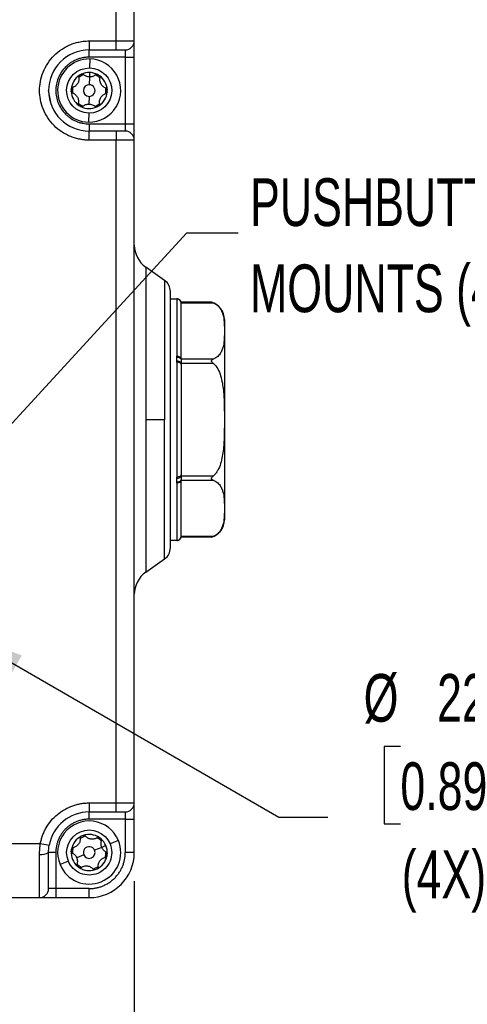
# Model space of a CAD drawing. Header units: millimetres. Extents: x 16 to 683, y 16 to 524.
# Tile 7 of 39: x 180 to 229, y 90 to 199. Entities that reach past the tile are written whole.
import ezdxf

# ---------------------------------------------------------------- set-up
doc = ezdxf.new("R2010")
doc.units = ezdxf.units.MM
doc.header["$LTSCALE"] = 2.5
doc.layers.add('DIMENSIONS', color=140, linetype='Continuous', lineweight=25)
doc.styles.add('SLDTEXTSTYLE0', font='TXT', dxfattribs={"width": 0.7})
doc.dimstyles.new('SLDDIMSTYLE1', dxfattribs={"dimtxt": 5.39502, "dimasz": 8.255, "dimexe": 0, "dimexo": 0.0625, "dimgap": 1.348755, "dimtad": 0, "dimtih": 1, "dimtoh": 1, "dimrnd": 1e-09, "dimzin": 4, "dimdsep": 46, "dimtxsty": 'SLDTEXTSTYLE0', "dimsah": 1, "dimcen": 0.09, "dimadec": 0, "dimazin": 1, "dimtfac": 1, "dimtofl": 0, "dimtmove": 0, "dimatfit": 3, "dimfxl": 0, "dimfrac": 2, "dimtolj": 1, "dimtzin": 12, "dimarcsym": 0})
doc.dimstyles.new('SLDDIMSTYLE4', dxfattribs={"dimtxt": 5.39502, "dimasz": 8.255, "dimexe": 0, "dimexo": 0.0625, "dimgap": 1.348755, "dimtad": 0, "dimtih": 1, "dimtoh": 1, "dimrnd": 1e-09, "dimzin": 12, "dimdsep": 46, "dimtxsty": 'SLDTEXTSTYLE0', "dimsah": 1, "dimcen": 0, "dimadec": 0, "dimazin": 3, "dimtfac": 1, "dimtofl": 0, "dimtmove": 0, "dimatfit": 3, "dimfxl": 0, "dimfrac": 2, "dimtolj": 1, "dimtzin": 12, "dimarcsym": 0})
doc.dimstyles.new('SLDDIMSTYLE7', dxfattribs={"dimtxt": 0.18, "dimasz": 8.255, "dimexe": 0, "dimexo": 0.0625, "dimgap": 0, "dimtad": 0, "dimtih": 1, "dimtoh": 1, "dimdec": 0, "dimrnd": 1e-09, "dimzin": 0, "dimdsep": 46, "dimtxsty": 'Standard', "dimsah": 1, "dimcen": 0.09, "dimadec": 0, "dimazin": 0, "dimtfac": 8.255, "dimtdec": 0, "dimtofl": 0, "dimtmove": 0, "dimatfit": 3, "dimfxl": 0, "dimfrac": 2, "dimtolj": 1, "dimtzin": 0, "dimarcsym": 0})

# ---------------------------------------------------------------- blocks, each defined once
blk = doc.blocks.new('_D_5')
at = {"layer": 'DIMENSIONS'}
for p, q in [((162.23, 120.08), (162.23, 69.73)), ((192.23, 103.37), (192.23, 69.73)), ((162.23, 77.67), (192.23, 77.67)), ((192.23, 77.67), (200.53, 77.67)), ((207.84, 77.67), (206.03, 77.67)), ((206.03, 77.67), (206.03, 69.1)), ((223.88, 77.67), (225.69, 77.67)), ((225.69, 77.67), (225.69, 69.1)), ((206.03, 69.1), (207.84, 69.1)), ((225.69, 69.1), (223.88, 69.1))]:
    blk.add_line(p, q, dxfattribs=at)
for points in [[(162.23, 77.67), (170.49, 76.4), (170.49, 78.94)], [(192.23, 77.67), (183.98, 78.94), (183.98, 76.4)]]:
    blk.add_solid(points, dxfattribs=at)
at = {"layer": 'DIMENSIONS', "char_height": 5.292, "attachment_point": 1, "style": 'SLDTEXTSTYLE0'}
for s, insert in [('30.0', (207.84, 85.7)), ('1.18', (207.84, 75.92))]:
    blk.add_mtext(s, dxfattribs=dict(at, insert=insert))
blk = doc.blocks.new('_D_6')
at = {"layer": 'DIMENSIONS'}
for p, q in [((171.98, 131.42), (208.25, 110.47)), ((221.73, 118.31), (219.92, 118.31)), ((219.92, 118.31), (219.92, 109.73)), ((237.76, 118.31), (239.57, 118.31)), ((239.57, 118.31), (239.57, 109.73)), ((208.25, 110.47), (213.69, 110.47)), ((219.92, 109.73), (221.73, 109.73)), ((239.57, 109.73), (237.76, 109.73))]:
    blk.add_line(p, q, dxfattribs=at)
blk.add_solid([(171.98, 131.42), (178.49, 126.19), (179.76, 128.39)], dxfattribs=at)
at = {"layer": 'DIMENSIONS', "char_height": 5.292, "attachment_point": 1, "style": 'SLDTEXTSTYLE0'}
for s, insert in [('%%c', (217.66, 126.34)), ('22.5', (225.8, 126.34)), ('0.89', (221.73, 116.55)), ('(4X)', (221.88, 106.77))]:
    blk.add_mtext(s, dxfattribs=dict(at, insert=insert))

msp = doc.modelspace()

# ---------------------------------------------------------------- linework, layer by layer
for p, q in [((190.232426, 196.541217), (190.232426, 201.253613)), ((192.232426, 196.541217), (192.232426, 201.253613)), ((187.232426, 196.541217), (190.232426, 196.541217)), ((187.232426, 196.541217), (187.232426, 195.541217)), ((190.232426, 195.541217), (190.232426, 196.541217)), ((190.232426, 196.541217), (192.232426, 196.541217)), ((187.232426, 195.541217), (190.232426, 195.541217)), ((187.232426, 194.741217), (187.232426, 195.541217)), ((191.232426, 195.541217), (191.232426, 194.741217)), ((191.232426, 194.741217), (187.232426, 194.741217)), ((187.295309, 194.540652), (187.277342, 193.540814)), ((191.232426, 194.741217), (192.232426, 194.741217)), ((191.232426, 194.741217), (191.232426, 187.341217)), ((192.232426, 187.341217), (192.232426, 194.741217)), ((187.259376, 192.540975), (187.244104, 191.691112)), ((187.268359, 193.040894), (187.259376, 192.540975)), ((182.978536, 189.750953), (182.732426, 191.041217)), ((187.220748, 190.391322), (187.205476, 189.541459)), ((187.18751, 188.541621), (187.169543, 187.541782)), ((187.232426, 187.341217), (187.232426, 186.541217)), ((187.232426, 187.341217), (191.232426, 187.341217)), ((191.232426, 187.341217), (191.232426, 186.541217)), ((191.232426, 187.341217), (192.232426, 187.341217)), ((190.232426, 186.541217), (187.232426, 186.541217)), ((187.232426, 185.541217), (187.232426, 186.541217)), ((190.232426, 186.541217), (190.232426, 185.541217)), ((190.232426, 185.541217), (187.232426, 185.541217)), ((190.232426, 112.041217), (190.232426, 185.541217)), ((192.232426, 185.541217), (190.232426, 185.541217)), ((192.232426, 112.041217), (192.232426, 185.541217)), ((193.511697, 171.446292), (193.511697, 154.541217)), ((195.592791, 169.989095), (193.511697, 171.446292)), ((195.592791, 169.989095), (195.592791, 154.541217)), ((196.232426, 167.941217), (196.949221, 167.941217)), ((196.932426, 167.935837), (196.932426, 161.567342)), ((200.78326, 167.569718), (197.432367, 167.569718)), ((197.432426, 167.502731), (200.972402, 167.502731)), ((196.932426, 160.909712), (196.932426, 148.172722)), ((197.432426, 161.23848), (197.432426, 161.305173)), ((200.972402, 161.23848), (197.432426, 161.23848)), ((197.432426, 160.672082), (197.432426, 160.805468)), ((197.432426, 160.805468), (200.972402, 160.805468)), ((193.511697, 154.541217), (193.511697, 137.636142)), ((195.592791, 154.541217), (193.511697, 154.541217)), ((195.592791, 139.09334), (195.592791, 154.541217)), ((196.932426, 147.515092), (196.932426, 141.146597)), ((197.432426, 148.276967), (197.432426, 148.410353)), ((200.972402, 148.276967), (197.432426, 148.276967)), ((197.432426, 147.777261), (197.432426, 147.843954)), ((197.432426, 147.843954), (200.972402, 147.843954)), ((196.949221, 141.141217), (196.232426, 141.141217)), ((200.972402, 141.579704), (197.432426, 141.579704)), ((200.78326, 141.512716), (197.432426, 141.512716)), ((193.511697, 137.636142), (195.592791, 139.09334)), ((187.232426, 112.041217), (190.232426, 112.041217)), ((187.232426, 112.041217), (187.232426, 111.041217)), ((190.232426, 111.041217), (190.232426, 112.041217)), ((190.232426, 112.041217), (192.232426, 112.041217)), ((187.232426, 111.041217), (190.232426, 111.041217)), ((187.232426, 110.241217), (187.232426, 111.041217)), ((191.232426, 111.041217), (191.232426, 110.241217)), ((191.232426, 110.241217), (187.232426, 110.241217)), ((191.232426, 110.241217), (192.232426, 110.241217)), ((191.232426, 110.241217), (191.232426, 106.541217)), ((192.232426, 106.541217), (192.232426, 110.241217)), ((107.640753, 107.541217), (181.824099, 107.541217)), ((181.824099, 107.541217), (182.807431, 107.359399)), ((188.618018, 107.115791), (187.832849, 106.790199)), ((189.079882, 107.307315), (188.618018, 107.115791)), ((190.465474, 107.881889), (189.541746, 107.49884)), ((181.732426, 101.541217), (181.732426, 106.341217)), ((183.532426, 106.541217), (182.732426, 106.541217)), ((183.532426, 106.541217), (183.532426, 102.541217)), ((186.632003, 106.292235), (185.846834, 105.966644)), ((192.232426, 106.541217), (191.232426, 106.541217)), ((184.923106, 105.583595), (183.999378, 105.200546)), ((183.532426, 102.541217), (182.732426, 102.541217)), ((183.532426, 102.541217), (183.532426, 101.541217)), ((187.232426, 102.541217), (183.532426, 102.541217)), ((187.232426, 101.541217), (187.232426, 102.541217)), ((107.732426, 101.541217), (181.732426, 101.541217)), ((183.532426, 101.541217), (187.232426, 101.541217))]:
    msp.add_line(p, q)
at = {"flags": 128}
for points in [[(197.432426, 161.305173), (197.422819, 161.35632), (197.394366, 161.405501), (197.348161, 161.450827), (197.28598, 161.490555), (197.210211, 161.523159), (197.123768, 161.547386), (197.029971, 161.562305), (196.932426, 161.567342)], [(197.432426, 160.672082), (197.422819, 160.718441), (197.394366, 160.763019), (197.348161, 160.804102), (197.28598, 160.840112), (197.210211, 160.869664), (197.123768, 160.891624), (197.029971, 160.905146), (196.932426, 160.909712)], [(197.432426, 148.410353), (197.422819, 148.363993), (197.394366, 148.319415), (197.348161, 148.278332), (197.28598, 148.242323), (197.210211, 148.21277), (197.123768, 148.190811), (197.029971, 148.177288), (196.932426, 148.172722)], [(197.432426, 147.777261), (197.422819, 147.726115), (197.394366, 147.676934), (197.348161, 147.631608), (197.28598, 147.59188), (197.210211, 147.559276), (197.123768, 147.535049), (197.029971, 147.52013), (196.932426, 147.515092)]]:
    msp.add_lwpolyline(points, dxfattribs=at)
for centre, radius, start, end in [((191.232426, 196.541217), 1, 270, 0), ((187.232426, 191.041217), 4.5, 90, 270), ((187.232426, 191.041217), 3.5, 88.97053824, 268.97053824), ((187.232426, 191.041217), 3.5, 268.97053824, 88.97053824), ((187.232426, 191.041217), 2, 122.40769761, 175.53337887), ((187.232426, 191.041217), 1.85, 109.32354513, 128.61753135), ((187.232426, 191.041217), 2, 115.53337887, 122.40769761), ((187.232426, 191.041217), 2, 88.97053824, 115.53337887), ((187.232426, 191.041217), 2, 62.40769761, 88.97053824), ((187.232426, 191.041217), 1.85, 49.32354513, 68.61753135), ((187.232426, 191.041217), 2, 55.53337887, 62.40769761), ((187.232426, 191.041217), 2, 2.40769761, 55.53337887), ((187.232426, 191.041217), 2, 175.53337887, 182.40769761), ((187.232426, 191.041217), 1.85, 169.32354513, 188.61753135), ((187.232426, 191.041217), 0.65, 88.97053824, 268.97053824), ((187.232426, 191.041217), 0.65, 268.97053824, 88.97053824), ((187.232426, 191.041217), 1.85, 349.32354513, 8.61753135), ((187.232426, 191.041217), 2, 355.53337887, 2.40769761), ((187.232426, 191.041217), 2, 182.40769761, 235.53337887), ((187.232426, 191.041217), 2, 302.40769761, 355.53337887), ((187.232426, 191.041217), 1.85, 229.32354513, 248.61753135), ((187.232426, 191.041217), 2, 235.53337887, 242.40769761), ((187.232426, 191.041217), 2, 242.40769761, 295.53337887), ((187.232426, 191.041217), 1.85, 289.32354513, 308.61753135), ((187.232426, 191.041217), 2, 295.53337887, 302.40769761), ((191.232426, 185.541217), 1, 0, 90), ((195.232426, 173.903749), 3, 180, 235), ((194.732426, 168.760367), 1.5, 0, 55), ((196.932526, 167.435937), 0.4999, 0.01150685, 90.01150223), ((196.936583, 167.43953), 0.499854, 7.26387742, 89.86123002), ((200.232426, 165.647068), 2, 0, 74.01313607), ((197.045143, 160.978264), 0.466584, 33.89717916, 103.30139447), ((196.980534, 160.510107), 0.539856, 33.1690001, 94.54085965), ((196.980534, 148.572327), 0.539856, 265.45914035, 326.8309999), ((197.045143, 148.10417), 0.466584, 256.69860553, 326.10282084), ((200.232426, 143.435366), 2, 285.98686393, 0), ((196.932526, 141.646497), 0.4999, 269.98849777, 359.98849315), ((196.936583, 141.642905), 0.499854, 270.13876998, 352.73612258), ((194.732426, 140.322068), 1.5, 305, 0), ((195.232426, 135.178686), 3, 125, 180), ((191.232426, 112.041217), 1, 270, 0), ((187.232426, 106.541217), 4.5, 90, 169.5243183), ((187.232426, 106.541217), 3.5, 22.52267359, 202.52267359), ((187.232426, 106.541217), 2, 115.95983296, 169.08551421), ((187.232426, 106.541217), 1.85, 102.87568048, 122.16966669), ((187.232426, 106.541217), 2, 109.08551421, 115.95983296), ((187.232426, 106.541217), 2, 55.95983296, 109.08551421), ((187.232426, 106.541217), 1.85, 42.87568048, 62.16966669), ((187.232426, 106.541217), 2, 49.08551421, 55.95983296), ((187.232426, 106.541217), 3.5, 202.52267359, 22.52267359), ((187.232426, 106.541217), 1.85, 162.87568048, 182.16966669), ((187.232426, 106.541217), 0.65, 22.52267359, 202.52267359), ((187.232426, 106.541217), 2, 22.52267359, 49.08551421), ((187.232426, 106.541217), 2, 355.95983296, 22.52267359), ((181.972426, 107.741217), 1.420422, 260.27242145, 302.3474435), ((187.232426, 106.541217), 2, 175.95983296, 229.08551421), ((187.232426, 106.541217), 2, 169.08551421, 175.95983296), ((187.232426, 106.541217), 0.65, 202.52267359, 22.52267359), ((187.232426, 106.541217), 5, 270, 0), ((187.232426, 106.541217), 2, 295.95983296, 349.08551421), ((187.232426, 106.541217), 1.85, 342.87568048, 2.16966669), ((187.232426, 106.541217), 2, 349.08551421, 355.95983296), ((187.232426, 106.541217), 1.85, 222.87568048, 242.16966669), ((187.232426, 106.541217), 2, 229.08551421, 235.95983296), ((187.232426, 106.541217), 2, 235.95983296, 289.08551421), ((187.232426, 106.541217), 1.85, 282.87568048, 302.16966669), ((187.232426, 106.541217), 2, 289.08551421, 295.95983296), ((181.732426, 102.541217), 1, 270, 0)]:
    msp.add_arc(centre, radius, start, end)
for points, knots in [([(187.232426, 185.541217), (187.165271, 185.541922), (187.03108, 185.543331), (186.830154, 185.554767), (186.629861, 185.573033), (186.430197, 185.598798), (186.122448, 185.649935), (185.710268, 185.746944), (185.197908, 185.921733), (184.69812, 186.149215), (184.051358, 186.527007), (183.315482, 187.12447), (182.601176, 188.003992), (182.090495, 188.989703), (181.795812, 190.014761), (181.701655, 191.041217), (181.795812, 192.067673), (182.090495, 193.092731), (182.601176, 194.078443), (183.315482, 194.957964), (184.051221, 195.555316), (184.697963, 195.933137), (185.197581, 196.160579), (185.710106, 196.335417), (186.165771, 196.442789), (186.562646, 196.503549), (186.896878, 196.535351), (187.120494, 196.539261), (187.232426, 196.541217)], [0, 0, 0, 0, 0.0116726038, 0.0233241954, 0.0349704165, 0.0466269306, 0.0583093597, 0.0891902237, 0.1201014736, 0.1522700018, 0.1844690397, 0.2501182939, 0.3157675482, 0.3800525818, 0.4417717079, 0.5000028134, 0.558233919, 0.619953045, 0.6842380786, 0.7498873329, 0.8155365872, 0.8477051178, 0.8799041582, 0.9107850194, 0.9416962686, 0.961136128, 0.9805464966, 1, 1, 1, 1]), ([(192.232426, 194.741217), (192.232426, 195.218593), (192.232426, 195.676454), (192.232426, 196.351565), (192.232426, 196.541217), (192.232426, 196.541217)], [0, 0, 0, 0, 0.5, 0.5, 1, 1, 1, 1]), ([(187.232426, 194.741217), (187.165539, 194.740206), (187.032243, 194.73819), (186.833387, 194.721703), (186.63653, 194.695328), (186.441676, 194.658117), (186.248832, 194.610331), (186.058003, 194.551879), (185.815757, 194.463343), (185.527553, 194.332245), (185.202194, 194.142098), (184.895382, 193.918292), (184.517281, 193.577193), (184.116651, 193.084412), (183.776799, 192.427339), (183.575316, 191.738863), (183.51099, 191.041394), (183.575279, 190.343751), (183.776718, 189.655253), (184.11665, 188.998023), (184.517167, 188.505383), (184.895242, 188.164255), (185.201896, 187.940538), (185.5274, 187.750246), (185.860954, 187.59859), (186.199042, 187.482247), (186.537911, 187.401086), (186.883103, 187.350443), (187.115629, 187.344302), (187.232426, 187.341217)], [0, 0, 0, 0, 0.01727688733, 0.03443022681, 0.05150974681, 0.06856582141, 0.08564903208, 0.10280972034, 0.1200975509, 0.15225167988, 0.18445115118, 0.21728946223, 0.25017408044, 0.31580909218, 0.38008017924, 0.44002447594, 0.50001444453, 0.55995875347, 0.6199487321, 0.68421981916, 0.74985483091, 0.78269314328, 0.81557776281, 0.84773189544, 0.87993137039, 0.91007521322, 0.93995446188, 0.96983936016, 1, 1, 1, 1]), ([(187.18751, 188.541621), (185.807945, 188.566411), (184.70804, 189.706569), (184.75762, 192.465698), (185.897778, 193.565604), (187.277342, 193.540814)], [0, 0, 0, 0, 0.5, 0.5, 1, 1, 1, 1]), ([(187.277342, 193.540814), (188.656907, 193.516024), (189.756813, 192.375866), (189.707233, 189.616736), (188.567075, 188.516831), (187.18751, 188.541621)], [0, 0, 0, 0, 0.5, 0.5, 1, 1, 1, 1]), ([(186.071473, 192.522384), (186.094043, 192.40731), (186.096808, 192.287808), (186.056684, 192.04541), (186.012668, 191.92368), (185.882328, 191.706606), (185.795539, 191.610446), (185.599804, 191.460746), (185.492272, 191.406827), (185.379939, 191.372818)], [0, 0, 0, 0, 0.25, 0.25, 0.5, 0.5, 0.75, 0.75, 1, 1, 1, 1]), ([(186.071473, 192.522384), (186.064123, 192.559859), (186.06757, 192.59992), (186.097844, 192.673692), (186.125156, 192.707263), (186.160546, 192.729729)], [0, 0, 0, 0, 0.5, 0.5, 1, 1, 1, 1]), ([(187.259376, 192.540975), (187.130686, 192.543288), (187.005622, 192.570698), (186.77984, 192.664773), (186.678871, 192.731139), (186.593357, 192.811318)], [0, 0, 0, 0, 0.5, 0.5, 1, 1, 1, 1]), ([(187.934678, 192.787215), (187.84635, 192.71017), (187.744303, 192.648051), (187.514451, 192.561602), (187.388122, 192.538662), (187.259376, 192.540975)], [0, 0, 0, 0, 0.5, 0.5, 1, 1, 1, 1]), ([(188.364278, 192.690129), (188.398781, 192.666446), (188.424592, 192.632609), (188.452659, 192.556887), (188.454527, 192.516867), (188.445844, 192.479718)], [0, 0, 0, 0, 0.5, 0.5, 1, 1, 1, 1]), ([(189.095631, 191.306049), (188.984688, 191.344039), (188.879815, 191.401396), (188.689953, 191.557344), (188.606541, 191.656327), (188.483718, 191.877742), (188.443836, 192.000983), (188.412059, 192.245345), (188.419131, 192.36543), (188.445844, 192.479718)], [0, 0, 0, 0, 0.25, 0.25, 0.5, 0.5, 0.75, 0.75, 1, 1, 1, 1]), ([(185.2385, 191.196974), (185.24176, 191.238696), (185.258157, 191.277967), (185.309701, 191.340135), (185.343425, 191.361763), (185.379939, 191.372818)], [0, 0, 0, 0, 0.5, 0.5, 1, 1, 1, 1]), ([(189.095631, 191.306049), (189.13176, 191.293677), (189.16473, 191.270661), (189.213482, 191.207557), (189.2289, 191.167119), (189.230661, 191.125237)], [0, 0, 0, 0, 0.5, 0.5, 1, 1, 1, 1]), ([(185.369221, 190.776386), (185.333092, 190.788758), (185.300122, 190.811774), (185.25137, 190.874877), (185.235953, 190.915316), (185.234192, 190.957197)], [0, 0, 0, 0, 0.5, 0.5, 1, 1, 1, 1]), ([(185.369221, 190.776386), (185.480164, 190.738395), (185.585038, 190.681038), (185.774899, 190.525091), (185.858311, 190.426107), (185.981134, 190.204692), (186.021017, 190.081451), (186.052793, 189.837089), (186.045721, 189.717004), (186.019008, 189.602717)], [0, 0, 0, 0, 0.25, 0.25, 0.5, 0.5, 0.75, 0.75, 1, 1, 1, 1]), ([(188.393379, 189.56005), (188.370809, 189.675125), (188.368045, 189.794627), (188.408168, 190.037025), (188.452185, 190.158754), (188.582524, 190.375829), (188.669313, 190.471989), (188.865048, 190.621689), (188.972581, 190.675607), (189.084913, 190.709617)], [0, 0, 0, 0, 0.25, 0.25, 0.5, 0.5, 0.75, 0.75, 1, 1, 1, 1]), ([(189.226352, 190.885461), (189.223093, 190.843739), (189.206695, 190.804468), (189.155151, 190.7423), (189.121427, 190.720672), (189.084913, 190.709617)], [0, 0, 0, 0, 0.5, 0.5, 1, 1, 1, 1]), ([(186.100574, 189.392305), (186.066072, 189.415989), (186.040261, 189.449825), (186.012194, 189.525547), (186.010325, 189.565567), (186.019008, 189.602717)], [0, 0, 0, 0, 0.5, 0.5, 1, 1, 1, 1]), ([(186.530175, 189.295219), (186.501395, 189.270116), (186.464978, 189.253071), (186.385953, 189.242403), (186.343223, 189.24927), (186.306072, 189.268686)], [0, 0, 0, 0, 0.5, 0.5, 1, 1, 1, 1]), ([(186.530175, 189.295219), (186.618502, 189.372264), (186.72055, 189.434383), (186.950401, 189.520833), (187.07673, 189.543773), (187.205476, 189.541459)], [0, 0, 0, 0, 0.5, 0.5, 1, 1, 1, 1]), ([(187.205476, 189.541459), (187.334166, 189.539147), (187.45923, 189.511737), (187.685012, 189.417662), (187.785982, 189.351295), (187.871495, 189.271116)], [0, 0, 0, 0, 0.5, 0.5, 1, 1, 1, 1]), ([(188.0945, 189.236549), (188.056738, 189.21851), (188.014529, 189.213076), (187.934919, 189.22663), (187.899326, 189.245022), (187.871495, 189.271116)], [0, 0, 0, 0, 0.5, 0.5, 1, 1, 1, 1]), ([(188.393379, 189.56005), (188.400729, 189.522575), (188.397282, 189.482514), (188.367009, 189.408742), (188.339697, 189.375171), (188.304307, 189.352705)], [0, 0, 0, 0, 0.5, 0.5, 1, 1, 1, 1]), ([(196.232426, 140.322068), (196.232426, 140.322068), (196.232426, 141.820228), (196.232426, 147.153293), (196.232426, 150.770171), (196.232426, 158.312263), (196.232426, 161.929142), (196.232426, 167.262207), (196.232426, 168.760367), (196.232426, 168.760367)], [0, 0, 0, 0, 0.25, 0.25, 0.5, 0.5, 0.75, 0.75, 1, 1, 1, 1]), ([(196.932426, 167.935837), (196.932643, 167.93655), (196.933074, 167.937965), (196.936228, 167.938912), (196.937794, 167.939382)], [0, 0, 0, 0, 0.503699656, 1, 1, 1, 1]), ([(196.937794, 167.939382), (196.94105, 167.940026), (196.946272, 167.941058), (196.948414, 167.941174), (196.949221, 167.941217)], [0, 0, 0, 0, 0.62339780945, 1, 1, 1, 1]), ([(197.433476, 167.565769), (197.415344, 167.616253), (197.378035, 167.72013), (197.261027, 167.843045), (197.1128, 167.925937), (197.002744, 167.936218), (196.949221, 167.941217)], [0, 0, 0, 0, 0.2428262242, 0.4996470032, 0.7566625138, 1, 1, 1, 1]), ([(197.432369, 167.565415), (197.432379, 167.566731), (197.432444, 167.575096), (197.432259, 167.546707), (197.432391, 167.511887), (197.432426, 167.502731)], [0, 0, 0, 0, 0.1210175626, 0.7688707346, 1, 1, 1, 1]), ([(197.432426, 161.397277), (197.432426, 161.802425), (197.432426, 162.644062), (197.432426, 163.789761), (197.432426, 164.843993), (197.432426, 165.741712), (197.432426, 166.466401), (197.432426, 166.991141), (197.432426, 167.336736), (197.432426, 167.402936), (197.432426, 167.436038)], [0, 0, 0, 0, 0.1152462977, 0.23940720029, 0.36745960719, 0.49555261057, 0.62360502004, 0.75169802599, 0.87583894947, 1, 1, 1, 1]), ([(200.972402, 167.502731), (200.929585, 167.520375), (200.888105, 167.535651), (200.815349, 167.560251), (200.78326, 167.569718), (200.78326, 167.569718)], [0, 0, 0, 0, 0.5, 0.5, 1, 1, 1, 1]), ([(200.972402, 167.502731), (201.187771, 167.41398), (201.349214, 167.303023), (201.617276, 167.061027), (201.717609, 166.93388), (201.880852, 166.672757), (201.943186, 166.538022), (202.041235, 166.268826), (202.077242, 166.133842), (202.1611, 165.728176), (202.185531, 165.456801), (202.21382, 164.913442), (202.217483, 164.641452), (202.217453, 164.097255), (202.213757, 163.824954), (202.185287, 163.281354), (202.160696, 163.009937), (202.076542, 162.604561), (202.040427, 162.469734), (201.942244, 162.201041), (201.880063, 162.066969), (201.716837, 161.806322), (201.614853, 161.677822), (201.416039, 161.498603), (201.34229, 161.44127), (201.174066, 161.333276), (201.07911, 161.282454), (200.972402, 161.23848)], [0, 0, 0, 0, 0.0625, 0.0625, 0.125, 0.125, 0.1875, 0.1875, 0.25, 0.25, 0.375, 0.375, 0.5, 0.5, 0.625, 0.625, 0.75, 0.75, 0.8125, 0.8125, 0.875, 0.875, 0.9375, 0.9375, 0.96875, 0.96875, 1, 1, 1, 1]), ([(202.232426, 165.647068), (202.232426, 165.647068), (202.232426, 164.476932), (202.232426, 160.311548), (202.232426, 157.486589), (202.232426, 151.595846), (202.232426, 148.770887), (202.232426, 144.605502), (202.232426, 143.435366), (202.232426, 143.435366)], [0, 0, 0, 0, 0.25, 0.25, 0.5, 0.5, 0.75, 0.75, 1, 1, 1, 1]), ([(196.937794, 161.432332), (196.936228, 161.454707), (196.933074, 161.499792), (196.932643, 161.544715), (196.932426, 161.567342)], [0, 0, 0, 0, 0.496300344, 1, 1, 1, 1]), ([(196.932426, 160.909712), (196.932643, 160.933052), (196.933074, 160.97939), (196.936228, 161.025422), (196.937794, 161.048268)], [0, 0, 0, 0, 0.503699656, 1, 1, 1, 1]), ([(196.937794, 161.048268), (196.942902, 161.112929), (196.949223, 161.177251), (196.949218, 161.305272), (196.942899, 161.368937), (196.937794, 161.432332)], [0, 0, 0, 0, 0.5, 0.5, 1, 1, 1, 1]), ([(197.432426, 161.23848), (197.432426, 161.194515), (197.432426, 161.131037), (197.432427, 160.980138), (197.432426, 160.893399), (197.432426, 160.805468)], [0, 0, 0, 0, 0.5, 0.5, 1, 1, 1, 1]), ([(200.972402, 160.805468), (200.929506, 160.840822), (200.887945, 160.877289), (200.815107, 160.959587), (200.783115, 161.007793), (200.783334, 161.079814), (200.791762, 161.102494), (200.817203, 161.140681), (200.833908, 161.156906), (200.888289, 161.199789), (200.929637, 161.220857), (200.972402, 161.23848)], [0, 0, 0, 0, 0.25, 0.25, 0.5, 0.5, 0.625, 0.625, 0.75, 0.75, 1, 1, 1, 1]), ([(200.972402, 160.805468), (201.187771, 160.627965), (201.349214, 160.406052), (201.617276, 159.92206), (201.717609, 159.667766), (201.880852, 159.14552), (201.943186, 158.876051), (202.041235, 158.337657), (202.077242, 158.06769), (202.1611, 157.256358), (202.185531, 156.713608), (202.21382, 155.626889), (202.217483, 155.08291), (202.217453, 153.994515), (202.213757, 153.449915), (202.185287, 152.362713), (202.160696, 151.819879), (202.076542, 151.009127), (202.040427, 150.739474), (201.942244, 150.202088), (201.880063, 149.933944), (201.716837, 149.412649), (201.614853, 149.15565), (201.416039, 148.797212), (201.34229, 148.682546), (201.174066, 148.466558), (201.07911, 148.364913), (200.972402, 148.276967)], [0, 0, 0, 0, 0.0625, 0.0625, 0.125, 0.125, 0.1875, 0.1875, 0.25, 0.25, 0.375, 0.375, 0.5, 0.5, 0.625, 0.625, 0.75, 0.75, 0.8125, 0.8125, 0.875, 0.875, 0.9375, 0.9375, 0.96875, 0.96875, 1, 1, 1, 1]), ([(196.937794, 148.034166), (196.936228, 148.057012), (196.933074, 148.103045), (196.932643, 148.149382), (196.932426, 148.172722)], [0, 0, 0, 0, 0.496300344, 1, 1, 1, 1]), ([(196.932426, 147.515092), (196.932643, 147.53772), (196.933074, 147.582642), (196.936228, 147.627727), (196.937794, 147.650103)], [0, 0, 0, 0, 0.503699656, 1, 1, 1, 1]), ([(196.937794, 147.650103), (196.94082, 147.689651), (196.945674, 147.753094), (196.950556, 147.841177), (196.945675, 147.929528), (196.94082, 147.993983), (196.937794, 148.034166)], [0, 0, 0, 0, 0.3116831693, 0.499999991, 0.6882853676, 1, 1, 1, 1]), ([(197.432426, 148.276967), (197.432426, 148.189036), (197.432426, 148.10256), (197.432427, 147.951613), (197.432426, 147.88792), (197.432426, 147.843954)], [0, 0, 0, 0, 0.5, 0.5, 1, 1, 1, 1]), ([(197.432426, 141.646397), (197.432426, 141.679507), (197.432426, 141.745734), (197.432426, 142.091215), (197.432426, 142.61597), (197.432426, 143.340551), (197.432426, 144.238333), (197.432426, 145.292501), (197.432426, 146.438275), (197.432426, 147.27993), (197.432426, 147.685158)], [0, 0, 0, 0, 0.12414076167, 0.24830165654, 0.37635405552, 0.50444705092, 0.63249945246, 0.76059245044, 0.88473336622, 1, 1, 1, 1]), ([(200.972402, 147.843954), (200.929506, 147.861631), (200.887945, 147.882797), (200.815107, 147.940477), (200.783115, 147.979249), (200.783334, 148.051335), (200.791762, 148.0765), (200.817203, 148.122581), (200.833908, 148.144144), (200.888289, 148.205424), (200.929637, 148.241721), (200.972402, 148.276967)], [0, 0, 0, 0, 0.25, 0.25, 0.5, 0.5, 0.625, 0.625, 0.75, 0.75, 1, 1, 1, 1]), ([(200.972402, 147.843954), (201.187771, 147.755203), (201.349214, 147.644246), (201.617276, 147.40225), (201.717609, 147.275103), (201.880852, 147.01398), (201.943186, 146.879246), (202.041235, 146.610049), (202.077242, 146.475065), (202.1611, 146.069399), (202.185531, 145.798024), (202.21382, 145.254665), (202.217483, 144.982675), (202.217453, 144.438478), (202.213757, 144.166178), (202.185287, 143.622577), (202.160696, 143.35116), (202.076542, 142.945784), (202.040427, 142.810957), (201.942244, 142.542264), (201.880063, 142.408192), (201.716837, 142.147545), (201.614853, 142.019045), (201.416039, 141.839826), (201.34229, 141.782493), (201.174066, 141.674499), (201.07911, 141.623677), (200.972402, 141.579704)], [0, 0, 0, 0, 0.0625, 0.0625, 0.125, 0.125, 0.1875, 0.1875, 0.25, 0.25, 0.375, 0.375, 0.5, 0.5, 0.625, 0.625, 0.75, 0.75, 0.8125, 0.8125, 0.875, 0.875, 0.9375, 0.9375, 0.96875, 0.96875, 1, 1, 1, 1]), ([(196.937794, 141.143052), (196.936228, 141.143522), (196.933074, 141.14447), (196.932643, 141.145885), (196.932426, 141.146597)], [0, 0, 0, 0, 0.496300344, 1, 1, 1, 1]), ([(196.949221, 141.141217), (196.948414, 141.141261), (196.946272, 141.141376), (196.94105, 141.142409), (196.937794, 141.143052)], [0, 0, 0, 0, 0.3766021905, 1, 1, 1, 1]), ([(196.949221, 141.141217), (197.002706, 141.14621), (197.112682, 141.156475), (197.260831, 141.239253), (197.377834, 141.362019), (197.415203, 141.465807), (197.433366, 141.516251)], [0, 0, 0, 0, 0.24331957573, 0.50031630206, 0.75713887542, 1, 1, 1, 1]), ([(200.78326, 141.512716), (200.78326, 141.512716), (200.815657, 141.522284), (200.888157, 141.546805), (200.929558, 141.562048), (200.972402, 141.579704)], [0, 0, 0, 0, 0.5, 0.5, 1, 1, 1, 1]), ([(181.824099, 107.541217), (181.839098, 107.617275), (181.869017, 107.768992), (181.925746, 107.99349), (181.990991, 108.214771), (182.065601, 108.432675), (182.149351, 108.647242), (182.242294, 108.858456), (182.344431, 109.066332), (182.574887, 109.489853), (182.994903, 110.095623), (183.696125, 110.791021), (184.507615, 111.354343), (185.25014, 111.688859), (185.858883, 111.874133), (186.310869, 111.970233), (186.76946, 112.030244), (187.07773, 112.037551), (187.232426, 112.041217)], [0, 0, 0, 0, 0.03048288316, 0.06080636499, 0.09102381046, 0.12118914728, 0.15135658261, 0.18158031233, 0.21191423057, 0.24241164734, 0.37118484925, 0.50002615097, 0.62879937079, 0.75764069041, 0.81843435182, 0.87880366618, 0.93918136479, 1, 1, 1, 1]), ([(192.232426, 110.241217), (192.232426, 110.718593), (192.232426, 111.176454), (192.232426, 111.851565), (192.232426, 112.041217), (192.232426, 112.041217)], [0, 0, 0, 0, 0.5, 0.5, 1, 1, 1, 1]), ([(187.232426, 110.241217), (187.165539, 110.240206), (187.032243, 110.23819), (186.833387, 110.221703), (186.63653, 110.195328), (186.441676, 110.158117), (186.248832, 110.110331), (186.058003, 110.051879), (185.815757, 109.963343), (185.527554, 109.832247), (185.202191, 109.64209), (184.895391, 109.418321), (184.611649, 109.162249), (184.355435, 108.878393), (184.131754, 108.57175), (183.941453, 108.246242), (183.789799, 107.912689), (183.673456, 107.574602), (183.592295, 107.235733), (183.541652, 106.890541), (183.535511, 106.658014), (183.532426, 106.541217)], [0, 0, 0, 0, 0.0345317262, 0.0688165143, 0.1029537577, 0.1370441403, 0.1711887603, 0.2054882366, 0.2400418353, 0.3043090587, 0.3686669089, 0.4343016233, 0.5000288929, 0.5656636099, 0.6313908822, 0.6956581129, 0.7600159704, 0.820265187, 0.8799855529, 0.9397172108, 1, 1, 1, 1]), ([(184.923106, 105.583595), (184.39458, 106.858143), (185.000255, 108.322011), (187.549352, 109.379064), (189.01322, 108.773388), (189.541746, 107.49884)], [0, 0, 0, 0, 0.5, 0.5, 1, 1, 1, 1]), ([(186.24515, 108.143389), (186.254655, 108.026508), (186.243982, 107.907451), (186.176891, 107.671092), (186.119483, 107.555076), (185.965591, 107.354011), (185.868552, 107.268206), (185.657244, 107.141434), (185.544337, 107.099932), (185.428896, 107.078753)], [0, 0, 0, 0, 0.25, 0.25, 0.5, 0.5, 0.75, 0.75, 1, 1, 1, 1]), ([(186.24515, 108.143389), (186.242055, 108.181452), (186.24998, 108.220873), (186.288346, 108.290778), (186.319255, 108.32107), (186.356944, 108.33942)], [0, 0, 0, 0, 0.5, 0.5, 1, 1, 1, 1]), ([(186.578468, 108.43128), (186.618017, 108.444964), (186.660569, 108.445624), (186.738154, 108.423216), (186.771456, 108.400943), (186.79618, 108.371888)], [0, 0, 0, 0, 0.5, 0.5, 1, 1, 1, 1]), ([(188.12631, 108.197309), (188.02984, 108.130637), (187.921398, 108.080352), (187.683159, 108.020275), (187.553982, 108.011984), (187.302909, 108.044726), (187.18008, 108.085861), (186.964638, 108.205473), (186.872243, 108.282503), (186.79618, 108.371888)], [0, 0, 0, 0, 0.25, 0.25, 0.5, 0.5, 0.75, 0.75, 1, 1, 1, 1]), ([(188.12631, 108.197309), (188.157726, 108.219021), (188.195827, 108.231869), (188.27555, 108.233595), (188.317238, 108.221973), (188.351974, 108.198508)], [0, 0, 0, 0, 0.5, 0.5, 1, 1, 1, 1]), ([(181.732426, 106.341217), (181.732913, 106.407948), (181.733886, 106.54112), (181.741808, 106.741875), (181.754439, 106.942443), (181.772362, 107.142688), (181.794985, 107.342417), (181.8144, 107.47499), (181.824099, 107.541217)], [0, 0, 0, 0, 0.1681321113, 0.3355345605, 0.5023141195, 0.6685787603, 0.8344374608, 1, 1, 1, 1]), ([(189.541746, 107.49884), (189.795716, 106.886387), (189.795989, 106.198076), (189.289018, 104.97277), (188.802501, 104.485867), (187.577596, 103.977927), (186.889285, 103.977655), (185.663978, 104.484625), (185.177076, 104.971142), (184.923106, 105.583595)], [0, 0, 0, 0, 0.25, 0.25, 0.5, 0.5, 0.75, 0.75, 1, 1, 1, 1]), ([(185.268604, 106.919905), (185.276528, 106.960997), (185.297232, 106.998178), (185.355431, 107.054164), (185.391371, 107.071868), (185.428896, 107.078753)], [0, 0, 0, 0, 0.5, 0.5, 1, 1, 1, 1]), ([(188.618018, 107.115791), (188.568716, 107.234684), (188.543869, 107.360283), (188.539888, 107.604847), (188.560381, 107.723925), (188.599711, 107.834353)], [0, 0, 0, 0, 0.5, 0.5, 1, 1, 1, 1]), ([(189.113585, 106.595137), (189.007664, 106.645321), (188.909943, 106.714046), (188.73885, 106.890206), (188.667342, 106.996845), (188.618018, 107.115791)], [0, 0, 0, 0, 0.5, 0.5, 1, 1, 1, 1]), ([(182.732426, 102.541217), (182.732426, 102.541217), (182.732426, 102.939376), (182.732426, 104.397092), (182.732426, 105.412076), (182.732426, 106.541217)], [0, 0, 0, 0, 0.5, 0.5, 1, 1, 1, 1]), ([(185.351267, 106.487297), (185.316756, 106.503648), (185.286579, 106.530221), (185.245222, 106.5984), (185.234443, 106.640314), (185.237396, 106.682129)], [0, 0, 0, 0, 0.5, 0.5, 1, 1, 1, 1]), ([(185.351267, 106.487297), (185.457188, 106.437113), (185.554909, 106.368389), (185.726002, 106.192228), (185.79751, 106.08559), (185.846834, 105.966644)], [0, 0, 0, 0, 0.5, 0.5, 1, 1, 1, 1]), ([(185.846834, 105.966644), (185.896137, 105.84775), (185.920983, 105.722152), (185.924964, 105.477587), (185.904471, 105.35851), (185.865142, 105.248082)], [0, 0, 0, 0, 0.5, 0.5, 1, 1, 1, 1]), ([(187.232426, 102.541217), (187.295732, 102.542055), (187.421926, 102.543725), (187.610327, 102.557369), (187.797072, 102.57919), (187.982159, 102.609973), (188.165584, 102.649509), (188.347346, 102.697848), (188.527441, 102.754994), (188.77218, 102.845357), (189.075539, 102.983352), (189.427286, 103.18893), (189.758956, 103.43084), (190.065709, 103.70768), (190.342692, 104.014547), (190.584512, 104.346059), (190.790238, 104.697953), (190.954189, 105.058554), (191.079961, 105.424052), (191.167703, 105.790399), (191.222452, 106.163576), (191.229091, 106.414953), (191.232426, 106.541217)], [0, 0, 0, 0, 0.0302321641, 0.0602656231, 0.0901667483, 0.1200027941, 0.149841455, 0.1797504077, 0.2097968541, 0.2400470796, 0.3043172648, 0.3686712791, 0.4343090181, 0.5000323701, 0.5656701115, 0.6313934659, 0.6956636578, 0.7600176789, 0.8202677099, 0.8799880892, 0.9397189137, 1, 1, 1, 1]), ([(188.219702, 104.939046), (188.210197, 105.055927), (188.22087, 105.174983), (188.287961, 105.411342), (188.345369, 105.527358), (188.499262, 105.728423), (188.5963, 105.814228), (188.807608, 105.941001), (188.920516, 105.982502), (189.035957, 106.003682)], [0, 0, 0, 0, 0.25, 0.25, 0.5, 0.5, 0.75, 0.75, 1, 1, 1, 1]), ([(189.196248, 106.16253), (189.188324, 106.121438), (189.16762, 106.084257), (189.109421, 106.028271), (189.073481, 106.010566), (189.035957, 106.003682)], [0, 0, 0, 0, 0.5, 0.5, 1, 1, 1, 1]), ([(185.922562, 105.029841), (185.890938, 105.05725), (185.86909, 105.093771), (185.849704, 105.172166), (185.852342, 105.212142), (185.865142, 105.248082)], [0, 0, 0, 0, 0.5, 0.5, 1, 1, 1, 1]), ([(186.338543, 104.885126), (186.307126, 104.863413), (186.269025, 104.850566), (186.189302, 104.848839), (186.147614, 104.860462), (186.112878, 104.883927)], [0, 0, 0, 0, 0.5, 0.5, 1, 1, 1, 1]), ([(186.338543, 104.885126), (186.435012, 104.951798), (186.543455, 105.002082), (186.781693, 105.06216), (186.91087, 105.070451), (187.161943, 105.037708), (187.284772, 104.996573), (187.500214, 104.876961), (187.59261, 104.799931), (187.668672, 104.710546)], [0, 0, 0, 0, 0.25, 0.25, 0.5, 0.5, 0.75, 0.75, 1, 1, 1, 1]), ([(188.219702, 104.939046), (188.222797, 104.900982), (188.214873, 104.861562), (188.176506, 104.791656), (188.145597, 104.761364), (188.107908, 104.743015)], [0, 0, 0, 0, 0.5, 0.5, 1, 1, 1, 1]), ([(187.886384, 104.651154), (187.846836, 104.63747), (187.804283, 104.63681), (187.726699, 104.659219), (187.693397, 104.681491), (187.668672, 104.710546)], [0, 0, 0, 0, 0.5, 0.5, 1, 1, 1, 1])]:
    msp.add_open_spline(points, degree=3, knots=knots)
for points in [[(190.232426, 195.541217), (190.784341, 195.541217), (191.232426, 195.541217), (191.232426, 195.541217)], [(186.370352, 192.845886), (186.398646, 192.859401), (186.42944, 192.865939), (186.460153, 192.865387)], [(186.460153, 192.865387), (186.511396, 192.864466), (186.558566, 192.843939), (186.593357, 192.811318)], [(187.934678, 192.787215), (187.970723, 192.818656), (188.018314, 192.837388), (188.069738, 192.836463)], [(188.069738, 192.836463), (188.10044, 192.835912), (188.130996, 192.828269), (188.15878, 192.813749)], [(192.232426, 185.541217), (192.232426, 185.541217), (192.232426, 186.34777), (192.232426, 187.341217)], [(191.232426, 186.541217), (191.232426, 186.541217), (190.784341, 186.541217), (190.232426, 186.541217)], [(197.432426, 160.672082), (197.432426, 156.846489), (197.432426, 152.235946), (197.432426, 148.410353)], [(197.432426, 141.579704), (197.432426, 141.535819), (197.432427, 141.512716), (197.432426, 141.512716)], [(190.232426, 111.041217), (190.784341, 111.041217), (191.232426, 111.041217), (191.232426, 111.041217)], [(182.732426, 106.541217), (182.732426, 106.813328), (182.756936, 107.086302), (182.807431, 107.359399)], [(188.54229, 108.052593), (188.565985, 108.032057), (188.584283, 108.00644), (188.596049, 107.978065)], [(188.596049, 107.978065), (188.615681, 107.930723), (188.615712, 107.879281), (188.599711, 107.834353)], [(189.113585, 106.595137), (189.15681, 106.574658), (189.192997, 106.538516), (189.212699, 106.491007)], [(189.212699, 106.491007), (189.224461, 106.462642), (189.229665, 106.431577), (189.227456, 106.400306)], [(181.732426, 101.541217), (181.732426, 101.541217), (182.538979, 101.541217), (183.532426, 101.541217)]]:
    msp.add_open_spline(points, degree=3)

# ---------------------------------------------------------------- texts
at = {"layer": 'DIMENSIONS', "attachment_point": 1, "style": 'SLDTEXTSTYLE0'}
for s, insert, char_height in [('PUSHBUTTON', (205.065902, 181.308394), 5.2916667), ('MOUNTS (4X)', (205.065902, 171.752838), 5.29166667)]:
    msp.add_mtext(s, dxfattribs=dict(at, insert=insert, char_height=char_height))

# ---------------------------------------------------------------- dimensions: what is measured, and where the dimension line sits
at = {"layer": 'DIMENSIONS'}
dim = msp.add_diameter_dim_2p(p1=(152.48964, 142.666217), p2=(171.975212, 131.416217), text='<>\\P(4X)', dimstyle='SLDDIMSTYLE4', dxfattribs=at)
dim.commit()
dim.dimension.update_dxf_attribs({"geometry": '_D_6', "text_midpoint": (229.747169, 113.259335), "dimtype": 163})
dim = msp.add_linear_dim(base=(192.232426, 77.670125), p1=(162.232426, 123.251217), p2=(192.232426, 106.541217), dimstyle='SLDDIMSTYLE1', dxfattribs=at)
dim.commit()
dim.dimension.update_dxf_attribs({"geometry": '_D_5', "text_midpoint": (215.859825, 77.670125), "dimtype": 160})

# ---------------------------------------------------------------- leaders
msp.add_leader([(170.230771, 144.952537), (198.047279, 175.243459), (203.762325, 175.243459)], dimstyle='SLDDIMSTYLE7', dxfattribs=at)

doc.saveas('drawing.dxf')
